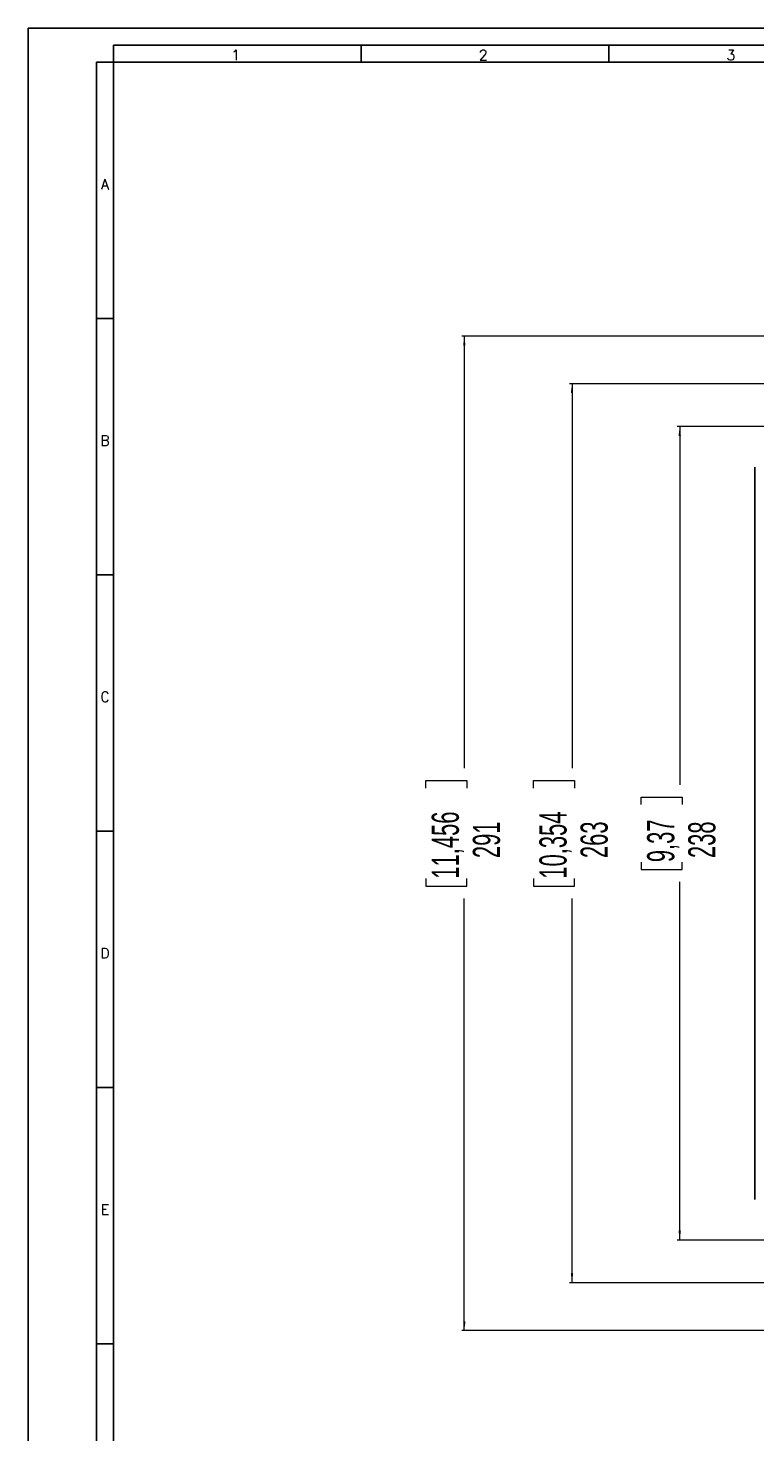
# Model space of a CAD drawing. Header units: millimetres. Extents: x 0 to 1189, y 0 to 841.
# Tile 5 of 20: x 0 to 213, y 430 to 841. Entities that reach past the tile are written whole.
import ezdxf

# ---------------------------------------------------------------- set-up
doc = ezdxf.new("R2010")
doc.units = ezdxf.units.MM
doc.layers.add('FORMATO', color=7, linetype='Continuous')
doc.styles.add('SLDTEXTSTYLE0', font='ROMANS')
doc.styles.add('SLDTEXTSTYLE1', font='TXT', dxfattribs={"width": 0.605})
doc.dimstyles.new('SLDDIMSTYLE0', dxfattribs={"dimtxt": 7.704956, "dimasz": 2.7, "dimexe": 0, "dimexo": 0.0625, "dimgap": 1.926239, "dimtad": 0, "dimdec": 0, "dimrnd": 1e-09, "dimzin": 12, "dimdsep": 46, "dimtxsty": 'SLDTEXTSTYLE1', "dimsah": 1, "dimcen": 0.09, "dimadec": 0, "dimazin": 3, "dimtfac": 1, "dimtdec": 3, "dimtofl": 0, "dimtmove": 0, "dimatfit": 3, "dimfxl": 1, "dimfrac": 2, "dimtolj": 1, "dimtzin": 12, "dimarcsym": 0})

# ---------------------------------------------------------------- blocks, each defined once
blk = doc.blocks.new('_D')
at = {"color": 7, "linetype": 'Continuous', "lineweight": 18}
for p, q in [((231.62, 736.87), (158.33, 736.87)), ((159.08, 736.87), (159.08, 624.41)), ((147.79, 618.63), (147.79, 620.8)), ((147.79, 620.8), (159.78, 620.8)), ((159.78, 620.8), (159.78, 618.63)), ((147.79, 592.11), (147.79, 589.94)), ((159.78, 589.94), (159.78, 592.11)), ((147.79, 589.94), (159.78, 589.94)), ((159.08, 473.87), (159.08, 586.32)), ((231.62, 473.87), (158.33, 473.87))]:
    blk.add_line(p, q, dxfattribs=at)
for points in [[(159.08, 736.87), (158.73, 734.17), (159.43, 734.17)], [(159.08, 473.87), (159.43, 476.57), (158.73, 476.57)]]:
    blk.add_solid(points, dxfattribs=at)
at = {"color": 7, "linetype": 'Continuous', "lineweight": 18, "char_height": 7.938, "attachment_point": 1, "rotation": 90, "style": 'SLDTEXTSTYLE1'}
for s, insert in [('10,354', (149.55, 592.11)), ('263', (161.58, 598.13))]:
    blk.add_mtext(s, dxfattribs=dict(at, insert=insert))
blk = doc.blocks.new('_D_1')
at = {"color": 7, "linetype": 'Continuous', "lineweight": 18}
for p, q in [((245.62, 724.37), (189.83, 724.37)), ((190.58, 724.37), (190.58, 619.59)), ((179.29, 613.8), (179.29, 615.98)), ((179.29, 615.98), (191.28, 615.98)), ((191.28, 615.98), (191.28, 613.8)), ((179.29, 596.93), (179.29, 594.76)), ((191.28, 594.76), (191.28, 596.93)), ((179.29, 594.76), (191.28, 594.76)), ((190.58, 486.37), (190.58, 591.14)), ((245.62, 486.37), (189.83, 486.37))]:
    blk.add_line(p, q, dxfattribs=at)
for points in [[(190.58, 724.37), (190.23, 721.67), (190.93, 721.67)], [(190.58, 486.37), (190.93, 489.07), (190.23, 489.07)]]:
    blk.add_solid(points, dxfattribs=at)
at = {"color": 7, "linetype": 'Continuous', "lineweight": 18, "char_height": 7.938, "attachment_point": 1, "rotation": 90, "style": 'SLDTEXTSTYLE1'}
for s, insert in [('9,37', (181.05, 596.93)), ('238', (193.08, 598.13))]:
    blk.add_mtext(s, dxfattribs=dict(at, insert=insert))
blk = doc.blocks.new('_D_2')
at = {"color": 7, "linetype": 'Continuous', "lineweight": 18}
for p, q in [((272.87, 750.86), (126.83, 750.86)), ((127.58, 750.86), (127.58, 624.41)), ((116.29, 618.63), (116.29, 620.8)), ((116.29, 620.8), (128.28, 620.8)), ((128.28, 620.8), (128.28, 618.63)), ((116.29, 592.11), (116.29, 589.94)), ((128.28, 589.94), (128.28, 592.11)), ((116.29, 589.94), (128.28, 589.94)), ((127.58, 459.87), (127.58, 586.32)), ((272.87, 459.87), (126.83, 459.87))]:
    blk.add_line(p, q, dxfattribs=at)
for points in [[(127.58, 750.86), (127.23, 748.16), (127.93, 748.16)], [(127.58, 459.87), (127.93, 462.57), (127.23, 462.57)]]:
    blk.add_solid(points, dxfattribs=at)
at = {"color": 7, "linetype": 'Continuous', "lineweight": 18, "char_height": 7.938, "attachment_point": 1, "rotation": 90, "style": 'SLDTEXTSTYLE1'}
for s, insert in [('11,456', (118.05, 592.11)), ('291', (130.08, 598.13))]:
    blk.add_mtext(s, dxfattribs=dict(at, insert=insert))

msp = doc.modelspace()

# ---------------------------------------------------------------- linework, layer by layer
at = {"color": 7, "linetype": 'Continuous', "lineweight": 25}
msp.add_line((212.576, 498.222), (212.576, 712.511), dxfattribs=at)
at = {"layer": 'FORMATO'}
for p, q in [((1189, 841), (0, 841)), ((0, 841), (0, 0)), ((1184, 836), (25, 836)), ((25, 836), (25, 831)), ((97.43, 836), (97.43, 831)), ((169.86, 836), (169.86, 831)), ((20, 831), (20, 5)), ((25, 831), (20, 831)), ((25, 5), (25, 831)), ((25, 831), (1184, 831)), ((25, 756), (20, 756)), ((25, 681), (20, 681)), ((25, 606), (20, 606)), ((25, 531), (20, 531)), ((25, 456), (20, 456))]:
    msp.add_line(p, q, dxfattribs=at)

# ---------------------------------------------------------------- texts
at = {"layer": 'FORMATO', "char_height": 3, "attachment_point": 2, "style": 'SLDTEXTSTYLE0'}
for s, insert in [('1', (60.699, 834.6)), ('2', (133.129, 834.6)), ('3', (205.559, 834.6)), ('A', (22.484, 796.803)), ('B', (22.503, 721.803)), ('C', (22.503, 646.803)), ('D', (22.503, 571.803)), ('E', (22.508, 496.803))]:
    msp.add_mtext(s, dxfattribs=dict(at, insert=insert))

# ---------------------------------------------------------------- dimensions: what is measured, and where the dimension line sits
at = {"color": 7, "linetype": 'Continuous', "lineweight": 18}
for base, p1, p2, picture, middle in [((127.576, 459.873), (273.865, 750.86), (273.865, 459.873), '_D_2', (127.576, 605.367)), ((159.076, 736.867), (232.615, 473.867), (232.615, 736.867), '_D', (159.076, 605.367)), ((190.576, 724.367), (246.615, 486.367), (246.615, 724.367), '_D_1', (190.576, 605.367))]:
    dim = msp.add_linear_dim(base=base, p1=p1, p2=p2, angle=90, dimstyle='SLDDIMSTYLE0', dxfattribs=at)
    dim.commit()
    dim.dimension.update_dxf_attribs({"geometry": picture, "text_midpoint": middle, "dimtype": 160})

doc.saveas('drawing.dxf')
